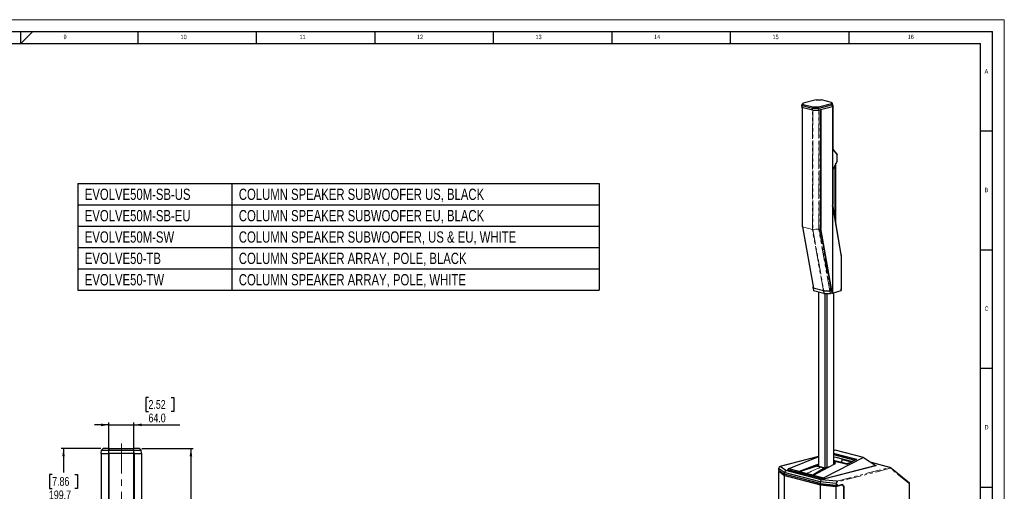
# Model space of a CAD drawing. Header units: millimetres. Extents: x 0 to 5046, y 0 to 3564.
# Tile 11 of 11: x 2553 to 5046, y 2372 to 3564. Entities that reach past the tile are written whole.
import ezdxf

# ---------------------------------------------------------------- set-up
doc = ezdxf.new("R2010")
doc.units = ezdxf.units.MM
doc.header["$LTSCALE"] = 6
doc.linetypes.add('CENTERX2', pattern=[20.32, 12.7, -2.54, 2.54, -2.54])
doc.linetypes.add('PHANTOM', pattern=[12.7, 6.35, -1.27, 1.27, -1.27, 1.27, -1.27])
doc.layers.add('FORMAT', color=7, linetype='Continuous')
doc.layers.add('SLD-0', color=7, linetype='Continuous')
doc.styles.add('SLDTEXTSTYLE0', font='TXT', dxfattribs={"width": 0.75})
doc.dimstyles.new('SLDDIMSTYLE0', dxfattribs={"dimtxt": 22.225, "dimasz": 19.2, "dimexe": 0, "dimexo": 0.0625, "dimgap": 5.55625, "dimtad": 0, "dimtih": 1, "dimtoh": 1, "dimdec": 1, "dimrnd": 1e-09, "dimzin": 4, "dimdsep": 46, "dimtxsty": 'SLDTEXTSTYLE0', "dimsah": 1, "dimcen": 0.09, "dimadec": 0, "dimazin": 1, "dimtfac": 1, "dimtdec": 1, "dimtofl": 0, "dimtmove": 0, "dimatfit": 3, "dimfxl": 1, "dimfrac": 2, "dimtolj": 1, "dimtzin": 12, "dimarcsym": 0})
doc.dimstyles.new('SLDDIMSTYLE1', dxfattribs={"dimtxt": 22.225, "dimasz": 19.2, "dimexe": 0, "dimexo": 0.0625, "dimgap": 5.55625, "dimtad": 0, "dimtih": 1, "dimtoh": 1, "dimdec": 1, "dimrnd": 1e-09, "dimzin": 12, "dimdsep": 46, "dimtxsty": 'SLDTEXTSTYLE0', "dimsah": 1, "dimcen": 0.09, "dimadec": 0, "dimazin": 3, "dimtfac": 1, "dimtdec": 1, "dimtofl": 0, "dimtmove": 0, "dimatfit": 3, "dimfxl": 1, "dimfrac": 2, "dimtolj": 1, "dimtzin": 12, "dimarcsym": 0})
doc.dimstyles.new('SLDDIMSTYLE5', dxfattribs={"dimtxt": 22.225, "dimasz": 19.2, "dimexe": 0, "dimexo": 0.0625, "dimgap": 5.55625, "dimtad": 0, "dimtih": 1, "dimtoh": 1, "dimdec": 1, "dimrnd": 1e-09, "dimzin": 4, "dimdsep": 46, "dimtxsty": 'SLDTEXTSTYLE0', "dimsah": 1, "dimcen": 0.09, "dimadec": 0, "dimazin": 1, "dimtfac": 1, "dimtdec": 1, "dimtmove": 0, "dimatfit": 0, "dimfxl": 1, "dimfrac": 2, "dimtolj": 1, "dimtzin": 12, "dimarcsym": 0})

# ---------------------------------------------------------------- blocks, each defined once
blk = doc.blocks.new('SW_TABLEANNOTATION_0')
at = {"layer": 'SLD-0', "color": 0}
for p, q in [((0, 0), (0, -54)), ((0, 0), (390, 0)), ((390, 0), (390, -54)), ((390, 0), (1320, 0)), ((1320, 0), (1320, -54)), ((0, -54), (0, -108)), ((0, -54), (390, -54)), ((390, -54), (390, -108)), ((390, -54), (1320, -54)), ((1320, -54), (1320, -108)), ((0, -108), (0, -162)), ((0, -108), (390, -108)), ((390, -108), (390, -162)), ((390, -108), (1320, -108)), ((1320, -108), (1320, -162)), ((0, -162), (0, -216)), ((0, -162), (390, -162)), ((390, -162), (390, -216)), ((390, -162), (1320, -162)), ((1320, -162), (1320, -216)), ((0, -216), (0, -270)), ((0, -216), (390, -216)), ((390, -216), (390, -270)), ((390, -216), (1320, -216)), ((1320, -216), (1320, -270)), ((0, -270), (390, -270)), ((390, -270), (1320, -270))]:
    blk.add_line(p, q, dxfattribs=at)
at = {"layer": 'SLD-0', "color": 0, "char_height": 28.575, "attachment_point": 1, "style": 'SLDTEXTSTYLE0'}
for s, insert in [('EVOLVE50M-SB-US', (18, -12.9)), ('COLUMN SPEAKER SUBWOOFER US, BLACK', (408, -12.9)), ('EVOLVE50M-SB-EU', (18, -66.9)), ('COLUMN SPEAKER SUBWOOFER EU, BLACK', (408, -66.9)), ('EVOLVE50M-SW', (18, -120.9)), ('COLUMN SPEAKER SUBWOOFER, US & EU, WHITE', (408, -120.9)), ('EVOLVE50-TB', (18, -174.9)), ('COLUMN SPEAKER ARRAY, POLE, BLACK', (408, -174.9)), ('EVOLVE50-TW', (18, -228.9)), ('COLUMN SPEAKER ARRAY, POLE, WHITE', (408, -228.9))]:
    blk.add_mtext(s, dxfattribs=dict(at, insert=insert))
blk = doc.blocks.new('_D_21')
at = {"layer": 'SLD-0', "color": 7, "transparency": 16777216}
for p, q in [((2862.4, 2479.5), (2992.5, 2479.5)), ((2986.5, 2479.5), (2986.5, 2163.6)), ((2949.5, 2159.1), (2942.8, 2159.1)), ((2942.8, 2159.1), (2942.8, 2123.8)), ((3023.4, 2159.1), (3030.2, 2159.1)), ((3030.2, 2159.1), (3030.2, 2123.8)), ((2942.8, 2123.8), (2949.5, 2123.8)), ((3030.2, 2123.8), (3023.4, 2123.8)), ((2986.5, 1654.5), (2986.5, 1983.7)), ((2844.7, 1654.5), (2992.5, 1654.5))]:
    blk.add_line(p, q, dxfattribs=at)
for points in [[(2986.5, 2479.5), (2983.2, 2460.3), (2989.8, 2460.3)], [(2986.5, 1654.5), (2989.8, 1673.7), (2983.2, 1673.7)]]:
    blk.add_solid(points, dxfattribs=at)
at = {"layer": 'SLD-0', "color": 7, "transparency": 16777216, "char_height": 22.23, "attachment_point": 1, "style": 'SLDTEXTSTYLE0'}
for s, insert in [('32.48', (2949.5, 2152.4)), ('825.0', (2949.5, 2118.3)), ('COLUMN', (2920.4, 2083)), ('SPEAKER', (2925.7, 2047.7)), ('HEIGHT', (2935.7, 2012.4))]:
    blk.add_mtext(s, dxfattribs=dict(at, insert=insert))
blk = doc.blocks.new('_D_23')
at = {"layer": 'SLD-0', "color": 7, "transparency": 16777216}
for p, q in [((2758.4, 2479.5), (2658, 2479.5)), ((2664, 2479.5), (2664, 2418.8)), ((2635.3, 2414.3), (2628.5, 2414.3)), ((2628.5, 2414.3), (2628.5, 2379)), ((2692.8, 2414.3), (2699.5, 2414.3)), ((2699.5, 2414.3), (2699.5, 2379)), ((2628.5, 2379), (2635.3, 2379)), ((2699.5, 2379), (2692.8, 2379)), ((2664, 2279.8), (2664, 2344.9)), ((2777.5, 2279.8), (2658, 2279.8))]:
    blk.add_line(p, q, dxfattribs=at)
for points in [[(2664, 2479.5), (2660.7, 2460.3), (2667.3, 2460.3)], [(2664, 2279.8), (2667.3, 2299), (2660.7, 2299)]]:
    blk.add_solid(points, dxfattribs=at)
at = {"layer": 'SLD-0', "color": 7, "transparency": 16777216, "char_height": 22.23, "attachment_point": 1, "style": 'SLDTEXTSTYLE0'}
for s, insert in [('7.86', (2635.3, 2407.7)), ('199.7', (2627.1, 2373.5))]:
    blk.add_mtext(s, dxfattribs=dict(at, insert=insert))
blk = doc.blocks.new('_D_24')
at = {"layer": 'SLD-0', "color": 7, "transparency": 16777216}
for p, q in [((2879.2, 2608.9), (2872.4, 2608.9)), ((2872.4, 2608.9), (2872.4, 2573.6)), ((2936.7, 2608.9), (2943.4, 2608.9)), ((2943.4, 2608.9), (2943.4, 2573.6)), ((2872.4, 2573.6), (2879.2, 2573.6)), ((2943.4, 2573.6), (2936.7, 2573.6)), ((2778.4, 2279), (2778.4, 2545.5)), ((2842.4, 2279), (2842.4, 2545.5)), ((2778.4, 2539.5), (2742.4, 2539.5)), ((2778.4, 2539.5), (2842.4, 2539.5)), ((2842.4, 2539.5), (2958.4, 2539.5))]:
    blk.add_line(p, q, dxfattribs=at)
for points in [[(2778.4, 2539.5), (2759.2, 2542.8), (2759.2, 2536.2)], [(2842.4, 2539.5), (2861.6, 2536.2), (2861.6, 2542.8)]]:
    blk.add_solid(points, dxfattribs=at)
at = {"layer": 'SLD-0', "color": 7, "transparency": 16777216, "char_height": 22.23, "attachment_point": 1, "style": 'SLDTEXTSTYLE0'}
for s, insert in [('2.52', (2879.2, 2602.3)), ('64.0', (2879.2, 2568.1))]:
    blk.add_mtext(s, dxfattribs=dict(at, insert=insert))

msp = doc.modelspace()

# ---------------------------------------------------------------- linework, layer by layer
at = {"color": 7, "linetype": 'Continuous', "lineweight": 18}
for p in [(0.000025, 3564.00006), (5046.000025, 0.00006)]:
    msp.add_line(p, (5046.000025, 3564.00006), dxfattribs=at)
at = {"color": 7, "linetype": 'Continuous', "lineweight": 25}
for p, q in [((4533.65631, 3346.280898), (4534.058993, 3350.683577)), ((4533.65631, 3341.888593), (4534.058993, 3346.377613)), ((4533.65631, 3346.280898), (4533.65631, 3341.888593)), ((4559.960683, 3335.08052), (4533.65631, 3341.888593)), ((4536.65631, 3352.913945), (4534.058993, 3350.683577)), ((4534.058993, 3346.377613), (4534.058993, 3350.683577)), ((4536.65631, 3349.164878), (4534.058993, 3346.377613)), ((4560.127479, 3339.630592), (4534.058993, 3346.377613)), ((4535.03631, 3040.50782), (4535.03631, 3341.531423)), ((4569.373576, 3361.381796), (4536.65631, 3352.913945)), ((4536.65631, 3349.164878), (4536.65631, 3352.913945)), ((4561.203323, 3342.811643), (4536.65631, 3349.164878)), ((4561.203323, 3342.811643), (4560.127479, 3339.630592)), ((4575.688605, 3342.811643), (4561.203323, 3342.811643)), ((4569.373576, 3361.381796), (4583.434932, 3361.475113)), ((4608.405871, 3351.279495), (4575.688605, 3342.811643)), ((4575.688605, 3342.811643), (4576.764449, 3339.630592)), ((4610.975753, 3348.485129), (4576.764449, 3339.630592)), ((4611.374182, 3343.995008), (4576.931245, 3335.08052)), ((4608.766418, 3354.918842), (4583.434932, 3361.475113)), ((4608.766418, 3354.918842), (4608.405871, 3351.279495)), ((4608.405871, 3351.279495), (4610.975753, 3348.485129)), ((4608.766418, 3354.918842), (4611.391464, 3352.681298)), ((4610.975753, 3348.485129), (4611.391464, 3352.681298)), ((4611.374182, 3343.995008), (4610.975753, 3348.485129)), ((4611.798438, 3348.277422), (4611.374183, 3343.995024)), ((4611.374183, 3343.995024), (4611.374191, 3092.426692)), ((4611.798446, 3348.277505), (4611.391464, 3352.681298)), ((4611.798657, 3348.277451), (4611.798652, 3235.556812)), ((4559.960683, 3335.08052), (4560.127479, 3339.630592)), ((4559.960683, 3335.08052), (4576.931245, 3335.08052)), ((4576.764449, 3339.630592), (4560.127479, 3339.630592)), ((4576.931245, 3335.08052), (4576.764449, 3339.630592)), ((4580.324725, 3335.958817), (4580.324725, 3036.092787)), ((4581.17325, 3336.178432), (4581.173248, 3036.159675)), ((4611.798146, 3235.556642), (4622.511412, 3222.585777)), ((4611.798427, 3185.613781), (4611.798431, 3235.55672)), ((4622.072327, 3225.028099), (4611.798652, 3237.471798)), ((4622.082224, 3225.030585), (4622.511425, 3222.58577)), ((4622.511342, 3206.693904), (4622.511343, 3222.58578)), ((4622.511431, 3206.693877), (4611.79793, 3185.613965)), ((4616.872065, 3195.597847), (4616.872065, 3066.326184)), ((4619.520052, 3050.486849), (4619.520052, 3200.808032)), ((4619.636438, 3049.790666), (4619.636438, 3201.037035)), ((4611.798715, 3185.613899), (4611.798652, 3096.6865)), ((4611.374191, 3092.426692), (4611.798423, 3096.686323)), ((4611.374604, 3092.426725), (4611.374312, 2872.816287)), ((4611.376733, 3092.42696), (4632.701675, 2964.870279)), ((4633.10692, 2969.214927), (4611.796554, 3096.686129)), ((4535.058955, 3040.417726), (4535.090681, 3040.121528)), ((4535.066272, 3040.167067), (4535.063231, 3040.19611)), ((4535.066272, 3040.167067), (4562.846743, 2885.119869)), ((4535.06946, 3040.162452), (4535.073916, 3040.137554)), ((4579.959515, 3036.186984), (4580.238526, 3036.114771)), ((4580.238526, 3036.114608), (4580.324725, 3036.092787)), ((4608.430687, 2879.22865), (4580.324672, 3036.092756)), ((4581.173248, 3036.159675), (4580.324725, 3036.092787)), ((4609.290668, 2879.231617), (4581.173248, 3036.159675)), ((4632.926298, 2967.277686), (4632.701609, 2964.870265)), ((4633.106608, 2969.216943), (4632.921253, 2967.310124)), ((4632.921253, 2967.310124), (4632.925961, 2967.277667)), ((4632.926228, 2967.308817), (4632.921253, 2967.310124)), ((4633.107227, 2969.216939), (4632.926228, 2967.308817)), ((4632.926228, 2967.308817), (4632.926228, 2967.277631)), ((4633.107221, 2969.214968), (4633.107142, 2958.325191)), ((4632.701609, 2964.870265), (4632.701619, 2879.16615)), ((4633.107245, 2952.907675), (4633.107227, 2883.442825)), ((4633.107287, 2958.325153), (4633.107287, 2952.907664)), ((4561.845497, 2884.960774), (4562.158654, 2888.960203)), ((4588.151502, 2878.152279), (4561.845497, 2884.960774)), ((4561.845497, 2884.960774), (4563.039619, 2878.31517)), ((4589.345625, 2871.506675), (4563.039619, 2878.31517)), ((4575.792253, 2875.014545), (4575.792253, 2435.031484)), ((4588.151502, 2878.152279), (4605.453295, 2878.243029)), ((4588.151502, 2878.152279), (4589.345625, 2871.506675)), ((4589.345625, 2871.506675), (4605.738152, 2871.592656)), ((4591.879535, 2871.519965), (4591.879535, 2430.867789)), ((4596.62548, 2871.544859), (4596.62548, 2431.169376)), ((4605.453295, 2878.243029), (4608.803278, 2879.110069)), ((4605.738152, 2871.592656), (4605.453295, 2878.243029)), ((4609.548729, 2872.578906), (4605.738152, 2871.592656)), ((4608.02269, 2879.3121), (4608.803278, 2879.110069)), ((4609.290668, 2879.231617), (4608.430689, 2879.228651)), ((4608.845236, 2879.121359), (4608.430689, 2879.228651)), ((4608.803278, 2879.110069), (4609.548729, 2872.578906)), ((4608.845235, 2879.121354), (4609.590955, 2872.592145)), ((4608.845248, 2879.121362), (4609.290668, 2879.231617)), ((4611.374322, 2872.816284), (4609.290668, 2879.231617)), ((4609.590893, 2872.589914), (4611.374313, 2872.816241)), ((4611.374312, 2872.816287), (4632.70149, 2879.166164)), ((4613.594196, 2873.477227), (4613.594196, 2439.520327)), ((4632.701619, 2879.16615), (4632.926293, 2881.53472)), ((4632.926293, 2881.534713), (4633.107289, 2883.442825)), ((2759.428361, 2467.491591), (2760.099498, 2475.162728)), ((2764.428361, 2479.491591), (2760.099498, 2475.162728)), ((2760.099498, 2475.162728), (2778.716488, 2475.162728)), ((2780.574918, 2479.491591), (2764.428361, 2479.491591)), ((2778.428361, 2467.491591), (2778.716488, 2475.162728)), ((2780.574918, 2479.491591), (2778.716488, 2475.162728)), ((2778.716488, 2475.162728), (2842.140234, 2475.162728)), ((2780.574918, 2479.491591), (2840.281804, 2479.491591)), ((2840.281804, 2479.491591), (2842.140234, 2475.162728)), ((2856.428361, 2479.491591), (2840.281804, 2479.491591)), ((2842.140234, 2475.162728), (2860.757224, 2475.162728)), ((2842.428361, 2467.491591), (2842.140234, 2475.162728)), ((2856.428361, 2479.491591), (2860.757224, 2475.162728)), ((2861.428361, 2467.491591), (2860.757224, 2475.162728)), ((4618.087688, 2475.681298), (4613.594196, 2473.879512)), ((4689.832144, 2457.112466), (4618.087688, 2475.681298)), ((2759.428361, 2467.491591), (2778.428361, 2467.491591)), ((2759.428432, 2467.491591), (2759.428775, 2033.420288)), ((2842.42886, 2467.491591), (2778.427862, 2467.491591)), ((2778.427862, 2467.491591), (2778.427876, 2272.996602)), ((2842.428361, 2467.491591), (2778.428361, 2467.491591)), ((2842.428361, 2467.491591), (2861.428361, 2467.491591)), ((2842.428733, 2467.491591), (2842.429008, 2272.996602)), ((2861.428361, 2467.491591), (2861.428361, 2033.420288)), ((4575.792253, 2459.641899), (4477.99282, 2434.329543)), ((4575.792253, 2458.721812), (4500.187283, 2428.405978)), ((4689.832144, 2457.112466), (4589.237254, 2405.358141)), ((4613.594196, 2467.872359), (4672.333455, 2452.669468)), ((4613.594196, 2464.4358), (4667.89236, 2450.382401)), ((4667.892359, 2450.382401), (4613.594196, 2464.435798)), ((4647.457906, 2440.831024), (4613.594196, 2449.595597)), ((4647.353069, 2440.7897), (4613.594196, 2449.527136)), ((4647.352178, 2440.784384), (4613.594196, 2449.521623)), ((4613.594196, 2448.906452), (4647.823857, 2440.047158)), ((4618.142909, 2444.739226), (4613.594196, 2445.916553)), ((4618.142909, 2444.739226), (4615.416731, 2440.508241)), ((4615.831601, 2458.780453), (4661.332161, 2447.004041)), ((4618.542567, 2442.202616), (4618.142778, 2444.739347)), ((4634.173468, 2454.033228), (4635.464649, 2451.742965)), ((4635.14414, 2453.782), (4635.464621, 2451.742925)), ((4635.464621, 2451.742925), (4658.804202, 2445.702197)), ((4654.53944, 2443.626507), (4647.353074, 2440.789641)), ((4647.823877, 2440.047568), (4672.333455, 2452.669468)), ((4656.638219, 2444.586506), (4654.526147, 2443.621418)), ((4689.832144, 2457.112466), (4720.503993, 2437.076827)), ((4756.472493, 2432.05479), (4709.63375, 2444.177549)), ((4476.248984, 2432.67774), (4473.912623, 2429.175268)), ((4488.761866, 2418.743544), (4473.912623, 2429.175268)), ((4473.912623, 2429.175268), (4473.912623, 2425.118379)), ((4473.912623, 2425.118379), (4488.761866, 2414.686655)), ((4474.754624, 2421.371541), (4478.036882, 2422.221051)), ((4489.398262, 2411.084256), (4474.754624, 2421.371541)), ((4474.754624, 2162.310234), (4474.754624, 2421.371541)), ((4478.379557, 2421.980319), (4475.798207, 2421.312217)), ((4475.798207, 2421.312217), (4490.174434, 2411.212791)), ((4492.90145, 2424.065506), (4478.33615, 2434.297759)), ((4479.088645, 2419.000656), (4479.088645, 2421.482178)), ((4492.90145, 2424.065506), (4488.761866, 2418.743544)), ((4579.554376, 2395.244713), (4488.761866, 2418.743544)), ((4488.761866, 2418.743544), (4488.761866, 2414.686655)), ((4582.203017, 2400.95256), (4492.90145, 2424.065506)), ((4496.9475, 2425.70722), (4498.092856, 2426.00366)), ((4588.546113, 2401.999754), (4496.9475, 2425.70722)), ((4498.092856, 2426.423449), (4498.092856, 2425.41078)), ((4500.187283, 2428.405978), (4498.097198, 2426.417538)), ((4588.145421, 2402.805323), (4498.268592, 2426.067158)), ((4526.356942, 2421.632775), (4500.187283, 2428.405978)), ((4571.328369, 2438.81785), (4526.356943, 2421.632773)), ((4527.650978, 2420.691237), (4526.356945, 2421.632772)), ((4544.390503, 2416.359239), (4527.650978, 2420.691237)), ((4570.941768, 2434.86054), (4527.651201, 2420.691102)), ((4590.095351, 2429.9033), (4561.129724, 2412.026224)), ((4563.067492, 2412.131368), (4599.05792, 2431.640868)), ((4570.941743, 2434.860839), (4571.328379, 2438.817791)), ((4570.941747, 2434.860762), (4575.700361, 2434.983252)), ((4580.518455, 2432.382375), (4570.941768, 2434.86054)), ((4575.792253, 2440.523727), (4571.328369, 2438.81785)), ((4575.792253, 2436.352986), (4571.328394, 2438.81778)), ((4575.733931, 2434.975942), (4575.734526, 2434.985352)), ((4575.735093, 2434.975889), (4591.854566, 2430.803858)), ((4575.792253, 2435.031484), (4591.879535, 2430.867789)), ((4575.793284, 2434.975785), (4575.792253, 2435.031484)), ((4590.095351, 2429.9033), (4580.518455, 2432.382375)), ((4721.510472, 2436.413463), (4588.546113, 2401.999754)), ((4588.993949, 2402.805323), (4720.336514, 2436.79928)), ((4590.095316, 2429.903566), (4599.057915, 2431.640881)), ((4591.884327, 2430.794533), (4590.095333, 2429.903492)), ((4593.790434, 2430.840719), (4591.85341, 2430.803914)), ((4595.224894, 2430.915662), (4591.879535, 2430.867789)), ((4591.879872, 2430.820394), (4591.879535, 2430.867789)), ((4593.790434, 2430.840719), (4591.88434, 2430.794757)), ((4594.471334, 2430.85102), (4593.790418, 2430.838018)), ((4597.193618, 2431.119439), (4598.429086, 2431.518988)), ((4598.429086, 2431.518988), (4598.241529, 2431.458333)), ((4599.05792, 2431.640868), (4618.542567, 2442.202616)), ((4647.351343, 2440.785515), (4650.947243, 2442.205577)), ((4647.353069, 2440.7897), (4647.823857, 2440.047158)), ((4720.51225, 2436.155104), (4720.51225, 2437.121861)), ((4720.51225, 2436.671822), (4721.510472, 2436.413463)), ((4805.585381, 2392.459025), (4756.838683, 2431.867658)), ((4579.554376, 2391.187824), (4488.761866, 2414.686655)), ((4580.190773, 2387.585425), (4489.398262, 2411.084256)), ((4489.398262, 2152.022949), (4489.398262, 2411.084256)), ((4490.174434, 2411.212791), (4580.687393, 2387.786313)), ((4561.1295, 2412.026359), (4544.390503, 2416.359239)), ((4561.1295, 2412.026359), (4563.067499, 2412.13135)), ((4563.067492, 2412.131368), (4589.237253, 2405.358145)), ((4582.203017, 2400.95256), (4579.554376, 2395.244713)), ((4619.859463, 2391.401446), (4579.554376, 2395.244713)), ((4579.554376, 2395.244713), (4579.554376, 2391.187824)), ((4621.737405, 2397.182783), (4582.203017, 2400.95256)), ((4589.237254, 2405.358141), (4588.641735, 2402.982887)), ((4619.859463, 2391.401446), (4622.195823, 2394.903918)), ((4579.554376, 2391.187824), (4619.859463, 2387.344558)), ((4580.190773, 2128.524119), (4580.190773, 2387.585425)), ((4619.937789, 2383.795373), (4580.190773, 2387.585425)), ((4580.687393, 2387.786313), (4619.70858, 2384.065472)), ((4619.70858, 2384.065472), (4634.774488, 2387.964816)), ((4619.859463, 2391.401446), (4619.859463, 2387.344558)), ((4623.67784, 2388.332826), (4619.859463, 2387.344558)), ((4635.410884, 2387.800105), (4619.937789, 2383.795373)), ((4619.937789, 2124.734066), (4619.937789, 2383.795373)), ((4622.320195, 2385.496655), (4623.67784, 2385.145271)), ((4622.320195, 2384.741408), (4622.320195, 2385.496655)), ((4636.19363, 2388.384596), (4623.67784, 2385.145271)), ((4623.67784, 2385.145271), (4623.67784, 2388.332826)), ((4635.410884, 2387.800105), (4634.774488, 2387.964816)), ((4635.350447, 2388.166364), (4639.078625, 2384.038502)), ((4639.483819, 2383.290525), (4635.410884, 2387.800105)), ((4640.43627, 2383.687117), (4636.19363, 2388.384596)), ((4639.078625, 2383.739158), (4639.078625, 2384.038502)), ((4639.078625, 2384.038502), (4640.43627, 2383.687117)), ((4639.483819, 2135.356684), (4639.483819, 2383.290525)), ((4640.43627, 2134.768032), (4640.43627, 2383.687117)), ((4805.790069, 2165.007494), (4805.790069, 2392.032636))]:
    msp.add_line(p, q, dxfattribs=at)
at = {"color": 8, "linetype": 'PHANTOM', "lineweight": 18}
for p, q in [((4535.387782, 3341.440455), (4535.387782, 3040.288205)), ((4560.180825, 3033.871293), (4560.180825, 3335.08052)), ((4561.029354, 3335.08052), (4561.029354, 3033.780325)), ((4576.235241, 3034.959231), (4576.235241, 3335.08052)), ((4577.083769, 3335.119996), (4577.083769, 3035.050199)), ((4535.387782, 3040.288205), (4560.180825, 3033.871293)), ((4560.214278, 3033.48395), (4535.421235, 3039.900862)), ((4535.421235, 3039.900862), (4563.190313, 2884.917254)), ((4587.983356, 2878.500342), (4560.214278, 3033.48395)), ((4561.029837, 3033.760775), (4576.235241, 3034.959231)), ((4576.258896, 3034.685338), (4561.053491, 3033.486882)), ((4561.056274, 3033.468616), (4588.838593, 2878.411111)), ((4604.249703, 2878.464227), (4576.258896, 3034.685338)), ((4579.959515, 3036.200526), (4577.085744, 3035.003731)), ((4577.091654, 3034.958901), (4605.114427, 2878.559386)), ((4633.107289, 2969.214968), (4632.926298, 2967.277686)), ((4575.792253, 2459.521254), (4478.33615, 2434.297759)), ((4498.268592, 2426.067158), (4498.268592, 2425.365296)), ((4575.700374, 2434.983487), (4575.734526, 2434.985336)), ((4621.737405, 2397.182783), (4756.472493, 2432.05479)), ((4757.307028, 2429.873271), (4622.195823, 2394.903918)), ((4720.336514, 2436.10962), (4720.336514, 2436.79928)), ((4805.262969, 2391.104582), (4757.30716, 2429.87383)), ((4588.145421, 2402.103461), (4588.145421, 2402.805323)), ((4588.993949, 2402.805323), (4588.993949, 2402.115663)), ((4805.262861, 2164.678072), (4805.262861, 2391.104003))]:
    msp.add_line(p, q, dxfattribs=at)
at = {"color": 8, "linetype": 'PHANTOM', "lineweight": 18, "flags": 128}
for points in [[(4535.387782, 3040.288205), (4535.308698, 3040.310788), (4535.238547, 3040.335269), (4535.178005, 3040.361412), (4535.127655, 3040.388965), (4535.087982, 3040.417662), (4535.059368, 3040.447228), (4535.042089, 3040.477377), (4535.03631, 3040.50782)], [(4580.518455, 2432.382375), (4576.00365, 2430.36766), (4571.488496, 2428.356333), (4566.972995, 2426.348396), (4562.457148, 2424.343848), (4557.940957, 2422.342691), (4553.424422, 2420.344925), (4548.907546, 2418.35055), (4544.39033, 2416.359567)]]:
    msp.add_lwpolyline(points, dxfattribs=at)
at = {"color": 7, "linetype": 'Continuous', "lineweight": 25, "flags": 128}
for points in [[(4535.058993, 3040.417666), (4535.042097, 3040.452544), (4535.03631, 3040.488395)], [(4535.069403, 3040.162611), (4535.066317, 3040.172107), (4535.059965, 3040.214502)]]:
    msp.add_lwpolyline(points, dxfattribs=at)
at = {"color": 8, "linetype": 'PHANTOM', "lineweight": 18}
for centre, radius, start, end in [((4535.47613, 3040.7663), 0.543644, 219.888083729, 260.698923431), ((4535.428578, 3040.370653), 0.415076, 210.080280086, 267.699907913), ((4535.464781, 3040.337881), 0.439183, 207.111752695, 264.309636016), ((4560.980974, 3037.331987), 3.551991, 256.981383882, 270.780414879), ((4560.818461, 3037.255281), 3.500893, 259.521929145, 273.461488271), ((4560.763117, 3035.692835), 2.224982, 255.484570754, 277.498846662), ((4560.67426, 3035.616864), 2.18195, 257.830047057, 280.08327833), ((4576.283621, 3038.510893), 3.551991, 269.21958512, 283.018616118), ((4576.063321, 3037.668846), 2.854503, 273.651679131, 290.988391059), ((4575.919119, 3037.12395), 2.462169, 277.932078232, 298.438848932)]:
    msp.add_arc(centre, radius, start, end, dxfattribs=at)
at = {"color": 7, "linetype": 'Continuous', "lineweight": 25}
for points, knots in [([(4535.03631, 3040.488395), (4535.03631, 3040.492003), (4535.03631, 3040.498445), (4535.03631, 3040.504956), (4535.03631, 3040.50782)], [0, 0, 0, 0, 0.5600658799, 1, 1, 1, 1]), ([(4635.464601, 2451.742965), (4635.368995, 2451.409356), (4635.173875, 2450.728505), (4634.834722, 2449.71131), (4634.452319, 2448.675805), (4634.021985, 2447.62764), (4633.541958, 2446.572255), (4633.041085, 2445.56376), (4632.684248, 2444.927721), (4632.516973, 2444.629563)], [0, 0, 0, 0, 0.1302193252, 0.2657602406, 0.4066405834, 0.5528762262, 0.7044813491, 0.8614686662, 1, 1, 1, 1]), ([(4476.248984, 2432.67774), (4476.275084, 2432.716401), (4476.326076, 2432.791934), (4476.404534, 2432.902213), (4476.481691, 2433.006704), (4476.55741, 2433.105332), (4476.631241, 2433.19808), (4476.702825, 2433.284968), (4476.771813, 2433.366063), (4476.90416, 2433.51714), (4477.101753, 2433.727801), (4477.376593, 2433.979681), (4477.646182, 2434.177555), (4477.85903, 2434.28743), (4478.004543, 2434.335048), (4478.102684, 2434.352829), (4478.191593, 2434.35281), (4478.271593, 2434.336011), (4478.31435, 2434.310676), (4478.33615, 2434.297759)], [0, 0, 0, 0, 0.0448071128, 0.0875405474, 0.1282064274, 0.1668118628, 0.2033651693, 0.2378761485, 0.2703564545, 0.3008200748, 0.4211194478, 0.5314086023, 0.6440508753, 0.7467515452, 0.7952579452, 0.8443005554, 0.8944334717, 0.9461757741, 1, 1, 1, 1]), ([(4498.097198, 2426.417538), (4498.09395, 2426.372121), (4498.087861, 2426.287003), (4498.115894, 2426.180259), (4498.174619, 2426.101982), (4498.237164, 2426.078805), (4498.268592, 2426.067158)], [0, 0, 0, 0, 0.2858640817, 0.5357507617, 0.7667151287, 1, 1, 1, 1]), ([(4575.792253, 2435.332032), (4575.782976, 2435.301447), (4575.769225, 2435.256113), (4575.746286, 2435.183216), (4575.730167, 2435.110405), (4575.714582, 2435.043744), (4575.704819, 2435.002003), (4575.701793, 2434.989211), (4575.700756, 2434.985026), (4575.700374, 2434.983487)], [0, 0, 0, 0, 0.2632623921, 0.3902281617, 0.6274943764, 0.889895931, 0.9639851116, 0.9867518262, 1, 1, 1, 1]), ([(4575.700374, 2434.983476), (4575.704311, 2434.981673), (4575.709153, 2434.979455), (4575.717314, 2434.977332), (4575.723959, 2434.97631), (4575.729874, 2434.976092), (4575.733931, 2434.975942)], [0, 0, 0, 0, 0.5080549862, 0.6248391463, 0.7426865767, 1, 1, 1, 1]), ([(4591.884327, 2430.794533), (4591.877209, 2430.795719), (4591.868451, 2430.797177), (4591.859813, 2430.799313), (4591.855463, 2430.800913), (4591.854231, 2430.802199), (4591.853387, 2430.803081)], [0, 0, 0, 0, 0.5078494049, 0.6249176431, 0.7428694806, 1, 1, 1, 1]), ([(4596.135656, 2431.074376), (4595.815232, 2431.014137), (4595.103911, 2430.880411), (4594.689921, 2430.859417), (4594.462418, 2430.84788)], [0, 0, 0, 0, 0.4504622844, 1, 1, 1, 1]), ([(4602.128516, 2433.305139), (4601.766862, 2433.11245), (4601.019543, 2432.714279), (4599.922212, 2432.182784), (4598.80654, 2431.680652), (4598.104414, 2431.398664), (4597.737846, 2431.251443)], [0, 0, 0, 0, 0.2230961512, 0.4610049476, 0.7185998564, 1, 1, 1, 1]), ([(4720.503993, 2437.076827), (4720.491918, 2437.013194), (4720.47394, 2436.918454), (4720.407737, 2436.827928), (4720.360058, 2436.808751), (4720.336514, 2436.79928)], [0, 0, 0, 0, 0.5087043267, 0.7573962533, 1, 1, 1, 1]), ([(4756.472626, 2432.055349), (4756.497037, 2432.048393), (4756.546094, 2432.034415), (4756.617945, 2432.005409), (4756.688556, 2431.970355), (4756.757473, 2431.928644), (4756.824406, 2431.88043), (4756.889019, 2431.825688), (4756.950992, 2431.764478), (4757.010005, 2431.696871), (4757.065745, 2431.622971), (4757.11791, 2431.542908), (4757.166201, 2431.456849), (4757.210353, 2431.364978), (4757.251101, 2431.264938), (4757.289291, 2431.152555), (4757.324368, 2431.023296), (4757.353891, 2430.875401), (4757.37485, 2430.708603), (4757.384137, 2430.523132), (4757.378142, 2430.319978), (4757.355172, 2430.100458), (4757.323516, 2429.951035), (4757.30716, 2429.87383)], [0, 0, 0, 0, 0.0357992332, 0.0719437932, 0.1084489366, 0.1453294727, 0.1825997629, 0.2202737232, 0.2583648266, 0.2968861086, 0.3358501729, 0.3752691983, 0.4151549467, 0.455518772, 0.4963716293, 0.5410145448, 0.5908710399, 0.6459535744, 0.7062711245, 0.7718302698, 0.8426358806, 0.9186915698, 1, 1, 1, 1]), ([(4588.641735, 2402.982887), (4588.596795, 2402.949355), (4588.515416, 2402.888633), (4588.38661, 2402.822406), (4588.258258, 2402.788672), (4588.183094, 2402.799764), (4588.145421, 2402.805323)], [0, 0, 0, 0, 0.2804711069, 0.5078915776, 0.7533437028, 1, 1, 1, 1]), ([(4588.993949, 2402.805323), (4588.965298, 2402.801831), (4588.907207, 2402.794749), (4588.77856, 2402.847367), (4588.696778, 2402.928369), (4588.641735, 2402.982887)], [0, 0, 0, 0, 0.2413691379, 0.4894017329, 1, 1, 1, 1]), ([(4622.195823, 2394.903918), (4622.225661, 2394.949648), (4622.284244, 2395.039432), (4622.36328, 2395.174516), (4622.433589, 2395.306651), (4622.49471, 2395.436033), (4622.546755, 2395.562616), (4622.589691, 2395.686415), (4622.623517, 2395.807427), (4622.648223, 2395.92565), (4622.663803, 2396.041085), (4622.670247, 2396.153719), (4622.667547, 2396.263567), (4622.64877, 2396.43313), (4622.586591, 2396.652002), (4622.458174, 2396.851873), (4622.322327, 2396.980231), (4622.202147, 2397.057956), (4622.063928, 2397.117967), (4621.90806, 2397.161573), (4621.795422, 2397.175572), (4621.737405, 2397.182783)], [0, 0, 0, 0, 0.05264815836, 0.10336735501, 0.15225327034, 0.19941274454, 0.24496476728, 0.28904134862, 0.33178817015, 0.3733648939, 0.41394499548, 0.45371499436, 0.49287298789, 0.53162645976, 0.63833548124, 0.74024854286, 0.78973131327, 0.83932745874, 0.89020462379, 0.94344623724, 1, 1, 1, 1]), ([(4805.262969, 2391.104582), (4805.356878, 2391.200263), (4805.531857, 2391.378545), (4805.724161, 2391.692962), (4805.811303, 2391.97867), (4805.767433, 2392.227846), (4805.690328, 2392.375048), (4805.604491, 2392.435254), (4805.580114, 2392.452352)], [0, 0, 0, 0, 0.1959425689, 0.3650969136, 0.6225470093, 0.7845358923, 0.9388095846, 1, 1, 1, 1])]:
    msp.add_open_spline(points, degree=3, knots=knots, dxfattribs=at)
at = {"color": 8, "linetype": 'PHANTOM', "lineweight": 18}
for points, knots in [([(4535.063231, 3040.19611), (4535.062622, 3040.199518), (4535.061535, 3040.205603), (4535.060445, 3040.211782), (4535.059965, 3040.214502)], [0, 0, 0, 0, 0.5599257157, 1, 1, 1, 1]), ([(4535.387782, 3040.288205), (4535.387807, 3040.277267), (4535.387853, 3040.257735), (4535.388139, 3040.238338), (4535.388265, 3040.229804)], [0, 0, 0, 0, 0.5599917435, 1, 1, 1, 1]), ([(4535.388265, 3040.229804), (4535.390133, 3040.177811), (4535.393468, 3040.084968), (4535.406282, 3039.995345), (4535.41192, 3039.955911)], [0, 0, 0, 0, 0.5599981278, 1, 1, 1, 1]), ([(4535.41192, 3039.955911), (4535.413596, 3039.945574), (4535.416589, 3039.927115), (4535.419815, 3039.908883), (4535.421235, 3039.900862)], [0, 0, 0, 0, 0.5600073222, 1, 1, 1, 1]), ([(4560.181791, 3033.812767), (4560.181481, 3033.823673), (4560.180928, 3033.843147), (4560.180857, 3033.862693), (4560.180825, 3033.871293)], [0, 0, 0, 0, 0.5600073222, 1, 1, 1, 1]), ([(4560.205446, 3033.538874), (4560.199105, 3033.589003), (4560.187781, 3033.678519), (4560.183622, 3033.771747), (4560.181791, 3033.812767)], [0, 0, 0, 0, 0.5599981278, 1, 1, 1, 1]), ([(4560.214278, 3033.48395), (4560.212502, 3033.494158), (4560.20933, 3033.512388), (4560.206633, 3033.530781), (4560.205446, 3033.538874)], [0, 0, 0, 0, 0.55999174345, 1, 1, 1, 1]), ([(4561.029354, 3033.780325), (4561.029379, 3033.776675), (4561.029424, 3033.770155), (4561.02971, 3033.763641), (4561.029837, 3033.760775)], [0, 0, 0, 0, 0.5599257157, 1, 1, 1, 1]), ([(4561.029837, 3033.760775), (4561.033834, 3033.708529), (4561.040973, 3033.615232), (4561.049666, 3033.5261), (4561.053491, 3033.486882)], [0, 0, 0, 0, 0.5599981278, 1, 1, 1, 1]), ([(4561.053491, 3033.486882), (4561.053947, 3033.483463), (4561.05476, 3033.477359), (4561.055812, 3033.471287), (4561.056274, 3033.468616)], [0, 0, 0, 0, 0.5600658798, 1, 1, 1, 1]), ([(4576.245127, 3034.820138), (4576.243018, 3034.845848), (4576.239251, 3034.891761), (4576.236466, 3034.938614), (4576.235241, 3034.959231)], [0, 0, 0, 0, 0.5599516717, 1, 1, 1, 1]), ([(4576.258896, 3034.685338), (4576.256067, 3034.710183), (4576.251016, 3034.754545), (4576.246926, 3034.800097), (4576.245127, 3034.820138)], [0, 0, 0, 0, 0.5600428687, 1, 1, 1, 1]), ([(4577.083769, 3035.050199), (4577.083872, 3035.041428), (4577.084056, 3035.025776), (4577.085228, 3035.010463), (4577.085744, 3035.003731)], [0, 0, 0, 0, 0.56038514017, 1, 1, 1, 1]), ([(4577.085744, 3035.003731), (4577.086584, 3034.995238), (4577.088086, 3034.98006), (4577.090563, 3034.965371), (4577.091654, 3034.958901)], [0, 0, 0, 0, 0.5595658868, 1, 1, 1, 1])]:
    msp.add_open_spline(points, degree=3, knots=knots, dxfattribs=at)
at = {"layer": 'FORMAT'}
for p, q in [((90.000025, 3534.00006), (5016.000025, 3534.00006)), ((2556, 3504.00006), (2556, 3534.00006)), ((2586.059958, 3534.00006), (2556, 3504.00006)), ((2853, 3504.00006), (2853, 3534.00006)), ((3153, 3504.00006), (3153, 3534.00006)), ((3453, 3504.00006), (3453, 3534.00006)), ((3753, 3504.00006), (3753, 3534.00006)), ((4053, 3504.00006), (4053, 3534.00006)), ((4353, 3504.00006), (4353, 3534.00006)), ((4653, 3504.00006), (4653, 3534.00006)), ((5016.000025, 30.00006), (5016.000025, 3534.00006)), ((120.000025, 3504.00006), (4986.000025, 3504.00006)), ((4986.000025, 60.00006), (4986.000025, 3504.00006)), ((5016, 3282), (4986, 3282)), ((4986, 2982), (5016, 2982)), ((5016, 2682), (4986, 2682)), ((4986, 2382), (5016, 2382))]:
    msp.add_line(p, q, dxfattribs=at)
at = {"layer": 'SLD-0', "color": 7, "linetype": 'CENTERX2', "lineweight": 18}
msp.add_line((2810.428361, 2492.433932), (2810.428361, 376.232749), dxfattribs=at)

# ---------------------------------------------------------------- block references
at = {"layer": 'SLD-0'}
msp.add_blockref('SW_TABLEANNOTATION_0', (2699.866091, 3149.738141), dxfattribs=at)

# ---------------------------------------------------------------- texts
at = {"layer": 'FORMAT', "char_height": 11.1125, "attachment_point": 1, "style": 'SLDTEXTSTYLE0'}
for s, insert in [('9', (2664.0625, 3526.008188)), ('10', (2960.3125, 3526.008188)), ('11', (3261.5625, 3526.008188)), ('12', (3559.0625, 3526.008188)), ('13', (3859.0625, 3526.008188)), ('14', (4159.0625, 3526.008188)), ('15', (4459.0625, 3526.008188)), ('16', (4801.274145, 3526.008188)), ('A', (4995.99991, 3439.008146)), ('B', (4995.99991, 3139.008146)), ('C', (4995.99991, 2839.008146)), ('D', (4995.99991, 2539.008146))]:
    msp.add_mtext(s, dxfattribs=dict(at, insert=insert))

# ---------------------------------------------------------------- dimensions: what is measured, and where the dimension line sits
at = {"layer": 'SLD-0', "color": 7}
dim = msp.add_linear_dim(base=(2842.428846, 2576.471519), p1=(2778.427876, 2272.996602), p2=(2842.428846, 2272.996602), dimstyle='SLDDIMSTYLE5', dxfattribs=at)
dim.commit()
dim.dimension.update_dxf_attribs({"geometry": '_D_24', "text_midpoint": (2907.932314, 2576.471519), "dimtype": 160})
dim = msp.add_linear_dim(base=(2664.036274, 2279.819503), p1=(2764.428361, 2479.491591), p2=(2783.474682, 2279.819503), angle=90, dimstyle='SLDDIMSTYLE1', dxfattribs=at)
dim.commit()
dim.dimension.update_dxf_attribs({"geometry": '_D_23', "text_midpoint": (2664.036274, 2381.851739), "dimtype": 160})
dim = msp.add_linear_dim(base=(2986.475234, 1654.491266), p1=(2856.428361, 2479.491591), p2=(2838.653542, 1654.491266), angle=90, text='<>\\PCOLUMN\\PSPEAKER\\PHEIGHT', dimstyle='SLDDIMSTYLE0', dxfattribs=at)
dim.commit()
dim.dimension.update_dxf_attribs({"geometry": '_D_21', "text_midpoint": (2986.475234, 2073.662118), "dimtype": 160})

doc.saveas('drawing.dxf')
